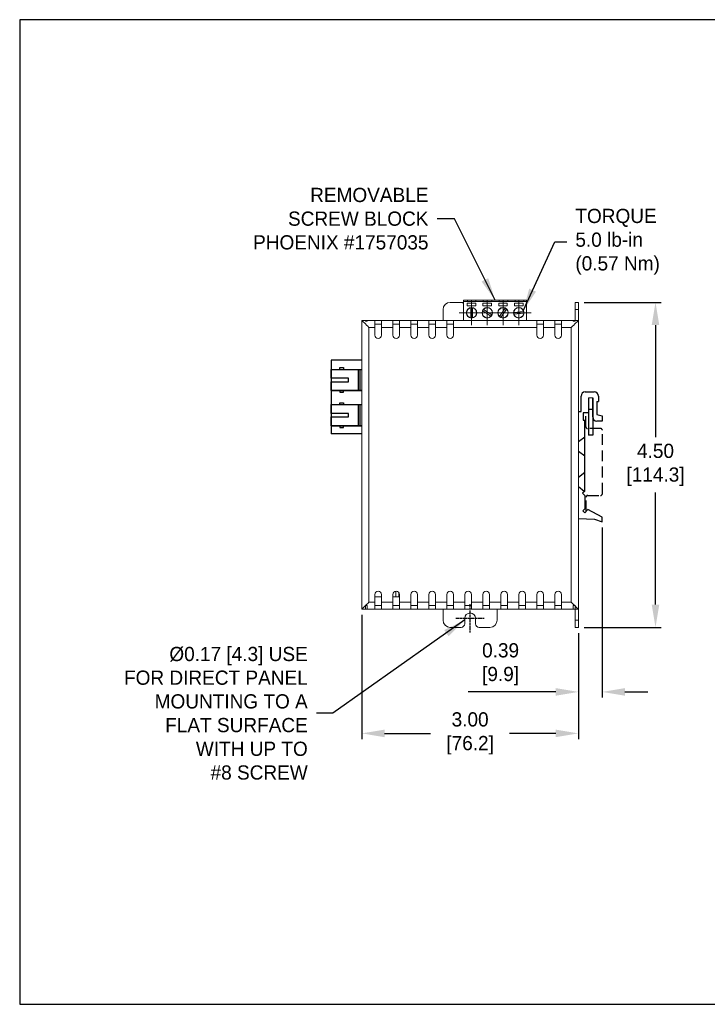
# Model space of a CAD drawing. Header units: inches. Extents: x 0 to 280, y 0 to 173.
# Tile 1 of 2: x 0 to 121, y 0 to 173. Entities that reach past the tile are written whole.
import ezdxf

# ---------------------------------------------------------------- set-up
doc = ezdxf.new("R2010")
doc.units = ezdxf.units.IN
doc.header["$LTSCALE"] = 0.3
doc.header["$MEASUREMENT"] = 0
doc.linetypes.add('CENTER', pattern=[2, 1.25, -0.25, 0.25, -0.25])
doc.linetypes.add('HIDDEN', pattern=[9.525, 6.35, -3.175])
for name, color, linetype in [('Center', 40, 'CENTER'), ('Dimensions', 140, 'Continuous'), ('Hidden', 102, 'HIDDEN'), ('Text', 140, 'Continuous')]:
    doc.layers.add(name, color=color, linetype=linetype)
doc.dimstyles.new('ISO-25', dxfattribs={"dimtxt": 2.5, "dimasz": 2.5, "dimexe": 1.25, "dimexo": 0.625, "dimtad": 1, "dimtxsty": 'Standard', "dimcen": 2.5, "dimadec": 0, "dimazin": 0, "dimtfac": 1, "dimtmove": 0, "dimatfit": 3, "dimfxl": 0, "dimarcsym": 0})
doc.dimstyles.get("Standard").update_dxf_attribs({"dimtxt": 2.5, "dimasz": 4, "dimexe": 1, "dimexo": 1, "dimgap": 1.524, "dimtad": 0, "dimtih": 1, "dimtoh": 1, "dimlfac": 2, "dimzin": 0, "dimdsep": 46, "dimtxsty": 'Standard', "dimcen": 2.5, "dimadec": 0, "dimazin": 0, "dimtfac": 1, "dimtofl": 0, "dimtmove": 0, "dimatfit": 3, "dimfxl": 0, "dimtolj": 1, "dimtzin": 0, "dimarcsym": 0})

# ---------------------------------------------------------------- blocks, each defined once
blk = doc.blocks.new('SW_CENTERMARKSYMBOL_11')
at = {"color": 0, "linetype": 'Continuous', "lineweight": 0}
for p, q in [((0, 1.25), (0, 2.17)), ((-1.25, 0), (-2.17, 0)), ((0, 0), (-1.25, 0)), ((0, 0), (0, 1.25)), ((0, 0), (0, -1.25)), ((0, 0), (1.25, 0)), ((1.25, 0), (2.17, 0)), ((0, -1.25), (0, -2.17))]:
    blk.add_line(p, q, dxfattribs=at)
blk = doc.blocks.new('SW_CENTERMARKSYMBOL_12')
at = {"color": 0, "linetype": 'Continuous', "lineweight": 0}
for p, q in [((0, 1.25), (0, 2.17)), ((-1.25, 0), (-2.17, 0)), ((0, 0), (-1.25, 0)), ((0, 0), (0, 1.25)), ((0, 0), (0, -1.25)), ((0, 0), (1.25, 0)), ((1.25, 0), (2.17, 0)), ((0, -1.25), (0, -2.17))]:
    blk.add_line(p, q, dxfattribs=at)
blk = doc.blocks.new('SW_CENTERMARKSYMBOL_13')
at = {"color": 0, "linetype": 'Continuous', "lineweight": 0}
for p, q in [((0, 1.25), (0, 2.17)), ((-1.25, 0), (-2.17, 0)), ((0, 0), (-1.25, 0)), ((0, 0), (0, 1.25)), ((0, 0), (0, -1.25)), ((0, 0), (1.25, 0)), ((1.25, 0), (2.17, 0)), ((0, -1.25), (0, -2.17))]:
    blk.add_line(p, q, dxfattribs=at)
blk = doc.blocks.new('SW_CENTERMARKSYMBOL_14')
at = {"color": 0, "linetype": 'Continuous', "lineweight": 0}
for p, q in [((0, 1.25), (0, 2.17)), ((-1.25, 0), (-2.17, 0)), ((0, 0), (-1.25, 0)), ((0, 0), (0, 1.25)), ((0, 0), (0, -1.25)), ((0, 0), (1.25, 0)), ((1.25, 0), (2.17, 0)), ((0, -1.25), (0, -2.17))]:
    blk.add_line(p, q, dxfattribs=at)
blk = doc.blocks.new('*D19')
at = {"layer": 'Defpoints', "color": 0}
for p in [(98.28, 123.43), (98.28, 66.28), (111.84, 66.28)]:
    blk.add_point(p, dxfattribs=at)
at = {"layer": 'Dimensions', "color": 0, "lineweight": -2}
for p, q in [((99.28, 123.43), (112.84, 123.43)), ((111.84, 119.43), (111.84, 99.72)), ((111.84, 70.28), (111.84, 90)), ((99.28, 66.28), (112.84, 66.28))]:
    blk.add_line(p, q, dxfattribs=at)
at = {"layer": 'Dimensions', "color": 0}
for points in [[(111.17, 119.43), (112.5, 119.43), (111.84, 123.43)], [(111.17, 70.28), (112.5, 70.28), (111.84, 66.28)]]:
    blk.add_solid(points, dxfattribs=at)
at = {"layer": 'Dimensions', "color": 0, "insert": (111.84, 94.86), "char_height": 2.5, "attachment_point": 5}
blk.add_mtext('4.50\\P[114.3]', dxfattribs=at)
blk = doc.blocks.new('*D27')
at = {"layer": 'Defpoints', "color": 0}
for p in [(60.18, 69.46), (98.28, 65.3), (60.18, 47.64)]:
    blk.add_point(p, dxfattribs=at)
at = {"layer": 'Dimensions', "color": 0, "lineweight": -2}
for p, q in [((60.18, 68.46), (60.18, 46.64)), ((98.28, 64.3), (98.28, 46.64)), ((64.18, 47.64), (72.29, 47.64)), ((94.28, 47.64), (86.17, 47.64))]:
    blk.add_line(p, q, dxfattribs=at)
at = {"layer": 'Dimensions', "color": 0}
for points in [[(64.18, 48.3), (64.18, 46.97), (60.18, 47.64)], [(94.28, 48.3), (94.28, 46.97), (98.28, 47.64)]]:
    blk.add_solid(points, dxfattribs=at)
at = {"layer": 'Dimensions', "color": 0, "insert": (79.23, 47.64), "char_height": 2.5, "attachment_point": 5}
blk.add_mtext('3.00\\P[76.2]', dxfattribs=at)
blk = doc.blocks.new('*D28')
at = {"layer": 'Defpoints', "color": 0}
for p in [(102.46, 84.82), (98.28, 66.28), (102.46, 54.93)]:
    blk.add_point(p, dxfattribs=at)
at = {"layer": 'Dimensions', "color": 0, "lineweight": -2}
for p, q in [((102.46, 83.82), (102.46, 53.93)), ((98.28, 65.28), (98.28, 53.93)), ((94.28, 54.93), (78.9, 54.93)), ((106.46, 54.93), (110.46, 54.93))]:
    blk.add_line(p, q, dxfattribs=at)
at = {"layer": 'Dimensions', "color": 0}
for points in [[(94.28, 55.6), (94.28, 54.26), (98.28, 54.93)], [(106.46, 55.6), (106.46, 54.26), (102.46, 54.93)]]:
    blk.add_solid(points, dxfattribs=at)
at = {"layer": 'Dimensions', "color": 0, "insert": (84.59, 59.79), "char_height": 2.5, "attachment_point": 5}
blk.add_mtext('0.39\\P[9.9]', dxfattribs=at)

msp = doc.modelspace()

# ---------------------------------------------------------------- linework, layer by layer
at = {"color": 7, "linetype": 'Continuous', "lineweight": 15}
for p, q in [((75.7353, 123.4326), (77.6403, 123.4326)), ((78.0923, 123.8137), (89.1673, 123.8137)), ((78.0923, 123.5657), (78.0923, 123.8137)), ((78.0923, 123.5657), (89.1673, 123.5657)), ((78.0923, 120.2576), (78.0923, 123.5657)), ((78.3701, 123.5807), (80.5832, 123.5807)), ((78.3701, 123.5807), (78.3701, 123.5657)), ((80.2338, 123.2931), (78.7195, 123.2931)), ((78.7195, 123.2931), (78.7195, 122.7934)), ((80.2487, 123.7947), (78.7433, 123.7947)), ((78.7433, 123.7947), (78.7433, 123.5861)), ((78.747, 123.5861), (78.7433, 123.7947)), ((78.7433, 123.5861), (80.2487, 123.5861)), ((80.2338, 122.7934), (80.2338, 123.2931)), ((80.245, 123.5861), (80.2487, 123.7947)), ((80.2487, 123.5861), (80.2487, 123.7947)), ((80.5832, 123.5807), (80.5832, 123.5657)), ((81.1389, 123.5807), (81.1389, 123.5657)), ((81.1389, 123.5807), (83.352, 123.5807)), ((81.4883, 123.2931), (81.4883, 122.7934)), ((83.0025, 123.2931), (81.4883, 123.2931)), ((83.0592, 123.7947), (81.5539, 123.7947)), ((81.5539, 123.7947), (81.5539, 123.5861)), ((81.5575, 123.5861), (81.5539, 123.7947)), ((81.5539, 123.5861), (83.0592, 123.5861)), ((83.0025, 122.7934), (83.0025, 123.2931)), ((83.0555, 123.5861), (83.0592, 123.7947)), ((83.0592, 123.5861), (83.0592, 123.7947)), ((83.352, 123.5807), (83.352, 123.5657)), ((83.9076, 123.5807), (83.9076, 123.5657)), ((83.9076, 123.5807), (86.1207, 123.5807)), ((84.257, 123.2931), (84.257, 122.7934)), ((85.7713, 123.2931), (84.257, 123.2931)), ((85.8697, 123.7947), (84.3644, 123.7947)), ((84.3644, 123.7947), (84.3644, 123.5861)), ((84.3681, 123.5861), (84.3644, 123.7947)), ((84.3644, 123.5861), (85.8697, 123.5861)), ((85.7713, 122.7934), (85.7713, 123.2931)), ((85.8661, 123.5861), (85.8697, 123.7947)), ((85.8697, 123.5861), (85.8697, 123.7947)), ((86.1207, 123.5807), (86.1207, 123.5657)), ((86.6764, 123.5807), (88.8895, 123.5807)), ((86.6764, 123.5807), (86.6764, 123.5657)), ((87.0258, 123.2931), (87.0258, 122.7934)), ((88.54, 123.2931), (87.0258, 123.2931)), ((88.6802, 123.7947), (87.1749, 123.7947)), ((87.1749, 123.7947), (87.1749, 123.5861)), ((87.1786, 123.5861), (87.1749, 123.7947)), ((87.1749, 123.5861), (88.6802, 123.5861)), ((88.54, 122.7934), (88.54, 123.2931)), ((88.6766, 123.5861), (88.6802, 123.7947)), ((88.6802, 123.5861), (88.6802, 123.7947)), ((88.8895, 123.5807), (88.8895, 123.5657)), ((89.1673, 123.5657), (89.1673, 123.8137)), ((89.1673, 120.2576), (89.1673, 123.5657)), ((97.6978, 123.4331), (97.6978, 122.1631)), ((97.6978, 123.4331), (98.2778, 123.4331)), ((98.2778, 123.4331), (98.2778, 122.1631)), ((74.4653, 120.2576), (74.4653, 122.1626)), ((78.7195, 122.7934), (80.2338, 122.7934)), ((79.3316, 122.4682), (79.3316, 120.7236)), ((79.6217, 120.7236), (79.6217, 122.4682)), ((81.4411, 121.9634), (82.8875, 120.9879)), ((81.4883, 122.7934), (83.0025, 122.7934)), ((83.0497, 121.2284), (81.6034, 122.204)), ((84.257, 122.7934), (85.7713, 122.7934)), ((85.3817, 122.4002), (84.4061, 120.9539)), ((84.6466, 120.7916), (85.6222, 122.238)), ((88.6353, 121.8314), (86.9002, 121.649)), ((86.9305, 121.3605), (88.6656, 121.5428)), ((87.0258, 122.7934), (88.54, 122.7934)), ((97.6978, 122.1631), (98.2778, 122.1631)), ((97.6978, 122.1631), (97.6978, 120.2576)), ((98.2778, 122.1631), (98.2778, 120.2576)), ((60.1778, 120.2576), (60.8278, 120.2576)), ((60.1778, 69.4576), (60.1778, 120.2576)), ((60.8278, 120.2576), (60.8278, 120.1042)), ((61.0942, 120.2576), (60.8278, 120.2576)), ((60.8278, 120.1042), (61.0942, 120.1042)), ((61.0942, 120.2576), (62.4928, 120.2576)), ((61.0942, 120.1042), (61.0942, 120.2576)), ((62.4928, 120.2576), (62.4928, 119.0076)), ((63.6466, 120.2576), (62.4928, 120.2576)), ((63.6466, 119.6076), (62.4928, 119.6076)), ((63.6466, 119.0076), (63.6466, 120.2576)), ((63.6466, 120.2576), (65.6559, 120.2576)), ((65.6559, 120.2576), (65.6559, 119.0076)), ((66.8097, 120.2576), (65.6559, 120.2576)), ((66.8097, 119.6076), (65.6559, 119.6076)), ((66.8097, 119.0076), (66.8097, 120.2576)), ((66.8097, 120.2576), (68.8189, 120.2576)), ((68.8189, 120.2576), (68.8189, 119.0076)), ((69.9728, 120.2576), (68.8189, 120.2576)), ((69.9728, 119.6076), (68.8189, 119.6076)), ((69.9728, 119.0076), (69.9728, 120.2576)), ((69.9728, 120.2576), (71.982, 120.2576)), ((71.982, 120.2576), (71.982, 119.0076)), ((73.1359, 120.2576), (71.982, 120.2576)), ((73.1359, 119.6076), (71.982, 119.6076)), ((73.1359, 120.2576), (75.1451, 120.2576)), ((73.1359, 119.0076), (73.1359, 120.2576)), ((75.1451, 120.2576), (75.1451, 119.0076)), ((76.299, 120.2576), (75.1451, 120.2576)), ((76.299, 119.6076), (75.1451, 119.6076)), ((76.299, 119.0076), (76.299, 120.2576)), ((76.299, 120.2576), (90.9606, 120.2576)), ((90.9606, 120.2576), (90.9606, 119.0076)), ((92.1144, 120.2576), (90.9606, 120.2576)), ((92.1144, 119.6076), (90.9606, 119.6076)), ((92.1144, 119.0076), (92.1144, 120.2576)), ((92.1144, 120.2576), (94.1237, 120.2576)), ((94.1237, 120.2576), (94.1237, 119.0076)), ((95.2775, 120.2576), (94.1237, 120.2576)), ((95.2775, 119.6076), (94.1237, 119.6076)), ((95.2775, 119.0076), (95.2775, 120.2576)), ((95.2775, 120.2576), (97.3614, 120.2576)), ((97.3614, 120.2576), (97.3614, 120.1042)), ((97.6905, 120.2576), (97.3614, 120.2576)), ((97.3614, 120.1042), (97.6861, 120.1042)), ((97.6905, 120.2576), (98.2778, 120.2576)), ((98.2778, 120.2576), (98.2778, 69.4576)), ((62.4928, 119.0076), (61.4278, 119.0076)), ((61.4278, 119.0076), (61.4278, 70.7076)), ((62.4928, 119.0076), (62.4928, 117.6505)), ((65.6559, 119.0076), (63.6466, 119.0076)), ((63.6466, 117.6505), (63.6466, 119.0076)), ((65.6559, 119.0076), (65.6559, 117.6505)), ((68.8189, 119.0076), (66.8097, 119.0076)), ((66.8097, 117.6505), (66.8097, 119.0076)), ((68.8189, 119.0076), (68.8189, 117.6505)), ((71.982, 119.0076), (69.9728, 119.0076)), ((69.9728, 117.6505), (69.9728, 119.0076)), ((71.982, 119.0076), (71.982, 117.6505)), ((75.1451, 119.0076), (73.1359, 119.0076)), ((73.1359, 117.6505), (73.1359, 119.0076)), ((75.1451, 119.0076), (75.1451, 117.6505)), ((90.9606, 119.0076), (76.299, 119.0076)), ((76.299, 117.6505), (76.299, 119.0076)), ((90.9606, 119.0076), (90.9606, 117.6505)), ((94.1237, 119.0076), (92.1144, 119.0076)), ((92.1144, 117.6505), (92.1144, 119.0076)), ((94.1237, 119.0076), (94.1237, 117.6505)), ((97.0278, 119.0076), (95.2775, 119.0076)), ((95.2775, 117.6505), (95.2775, 119.0076)), ((97.0278, 70.7076), (97.0278, 119.0076)), ((60.1832, 113.2725, -557.9774), (60.1832, 100.2903, -557.9774)), ((60.1832, 109.5872, -557.9774), (60.1832, 109.6334, -557.9774)), ((60.1832, 108.3653, -557.9774), (60.1832, 109.5872, -557.9774)), ((60.1832, 104.1214, -557.9774), (60.1832, 105.3442, -557.9774)), ((60.1832, 104.0754, -557.9774), (60.1832, 104.1214, -557.9774)), ((60.1832, 104.084, -557.9774), (60.1832, 103.1338, -557.9774)), ((60.1832, 103.0961, -557.9774), (60.1832, 103.1422, -557.9774)), ((60.1832, 101.8742, -557.9774), (60.1832, 103.0961, -557.9774)), ((62.4928, 72.0653), (62.4928, 70.7076)), ((63.6466, 71.6216), (62.4928, 71.6216)), ((63.6466, 70.7076), (63.6466, 72.0653)), ((65.6559, 72.0653), (65.6559, 70.7076)), ((66.1778, 71.6216), (65.6559, 71.6216)), ((66.1778, 72.6396), (66.1778, 71.6216)), ((66.6778, 71.6216), (66.1778, 71.6216)), ((66.6778, 72.4324), (66.6778, 71.6216)), ((66.8097, 70.7076), (66.8097, 72.0653)), ((68.8189, 72.0653), (68.8189, 70.7076)), ((69.9728, 70.7076), (69.9728, 72.0653)), ((71.982, 72.0653), (71.982, 70.7076)), ((73.1359, 70.7076), (73.1359, 72.0653)), ((75.1451, 72.0653), (75.1451, 70.7076)), ((76.299, 70.7076), (76.299, 72.0653)), ((78.3082, 72.0653), (78.3082, 70.7076)), ((79.4621, 70.7076), (79.4621, 72.0653)), ((81.4713, 72.0653), (81.4713, 70.7076)), ((82.6251, 70.7076), (82.6251, 72.0653)), ((84.6344, 72.0653), (84.6344, 70.7076)), ((85.7882, 70.7076), (85.7882, 72.0653)), ((87.7975, 72.0653), (87.7975, 70.7076)), ((88.9513, 70.7076), (88.9513, 72.0653)), ((90.9606, 72.0653), (90.9606, 70.7076)), ((92.1144, 70.7076), (92.1144, 72.0653)), ((94.1237, 72.0653), (94.1237, 70.7076)), ((95.2775, 70.7076), (95.2775, 72.0653)), ((60.8278, 69.4576), (60.1778, 69.4576)), ((61.0942, 70.1076), (60.8278, 70.1076)), ((60.8278, 70.1076), (60.8278, 69.4576)), ((60.8278, 69.4576), (61.0942, 69.4576)), ((61.0942, 69.4576), (61.0942, 70.1076)), ((62.4928, 69.4576), (61.0942, 69.4576)), ((61.4278, 70.7076), (62.4928, 70.7076)), ((61.4628, 69.4576), (62.4928, 69.4576)), ((62.4928, 70.7076), (62.4928, 69.4576)), ((62.4928, 70.1076), (63.6466, 70.1076)), ((62.4928, 69.4576), (63.6466, 69.4576)), ((63.6466, 70.7076), (65.6559, 70.7076)), ((63.6466, 69.4576), (63.6466, 70.7076)), ((65.6559, 69.4576), (63.6466, 69.4576)), ((63.6492, 69.4576), (65.6559, 69.4576)), ((65.6559, 70.7076), (65.6559, 69.4576)), ((65.6559, 70.1076), (66.8097, 70.1076)), ((65.6559, 69.4576), (66.8097, 69.4576)), ((66.8097, 70.7076), (68.8189, 70.7076)), ((66.8097, 69.4576), (66.8097, 70.7076)), ((68.8189, 69.4576), (66.8097, 69.4576)), ((68.8189, 70.7076), (68.8189, 69.4576)), ((68.8189, 70.1076), (69.9728, 70.1076)), ((68.8189, 69.4576), (69.9728, 69.4576)), ((69.9728, 70.7076), (71.982, 70.7076)), ((69.9728, 69.4576), (69.9728, 70.7076)), ((71.982, 69.4576), (69.9728, 69.4576)), ((71.982, 70.7076), (71.982, 69.4576)), ((71.982, 70.1076), (73.1359, 70.1076)), ((71.982, 69.4576), (73.1359, 69.4576)), ((73.1359, 70.7076), (75.1451, 70.7076)), ((73.1359, 69.4576), (73.1359, 70.7076)), ((75.1451, 69.4576), (73.1359, 69.4576)), ((74.4653, 67.5526), (74.4653, 69.4576)), ((75.1451, 70.7076), (75.1451, 69.4576)), ((75.1451, 70.1076), (76.299, 70.1076)), ((75.1451, 69.4576), (76.299, 69.4576)), ((76.299, 70.7076), (78.3082, 70.7076)), ((76.299, 69.4576), (76.299, 70.7076)), ((78.3082, 69.4576), (76.299, 69.4576)), ((78.3082, 70.7076), (78.3082, 69.4576)), ((78.3082, 70.1076), (79.4621, 70.1076)), ((78.3082, 69.4576), (79.4621, 69.4576)), ((79.4621, 70.7076), (81.4713, 70.7076)), ((79.4621, 69.4576), (79.4621, 70.7076)), ((81.4713, 69.4576), (79.4621, 69.4576)), ((81.4713, 70.7076), (81.4713, 69.4576)), ((81.4713, 70.1076), (82.6251, 70.1076)), ((81.4713, 69.4576), (82.6251, 69.4576)), ((82.6251, 70.7076), (84.6344, 70.7076)), ((82.6251, 69.4576), (82.6251, 70.7076)), ((84.6344, 69.4576), (82.6251, 69.4576)), ((83.9903, 69.4576), (83.9903, 67.5526)), ((84.6344, 70.7076), (84.6344, 69.4576)), ((84.6344, 70.1076), (85.7882, 70.1076)), ((84.6344, 69.4576), (85.7882, 69.4576)), ((85.7882, 70.7076), (87.7975, 70.7076)), ((85.7882, 69.4576), (85.7882, 70.7076)), ((87.7975, 69.4576), (85.7882, 69.4576)), ((87.7975, 70.7076), (87.7975, 69.4576)), ((87.7975, 70.1076), (88.9513, 70.1076)), ((87.7975, 69.4576), (88.9513, 69.4576)), ((88.9513, 70.7076), (90.9606, 70.7076)), ((88.9513, 69.4576), (88.9513, 70.7076)), ((90.9606, 69.4576), (88.9513, 69.4576)), ((90.9606, 70.7076), (90.9606, 69.4576)), ((90.9606, 70.1076), (92.1144, 70.1076)), ((90.9606, 69.4576), (92.1144, 69.4576)), ((92.1144, 70.7076), (94.1237, 70.7076)), ((92.1144, 69.4576), (92.1144, 70.7076)), ((94.1237, 69.4576), (92.1144, 69.4576)), ((94.1237, 70.7076), (94.1237, 69.4576)), ((94.1237, 70.1076), (95.2775, 70.1076)), ((94.1237, 69.4576), (95.2775, 69.4576)), ((95.2775, 69.4576), (95.2775, 70.7076)), ((95.2775, 70.7076), (97.0278, 70.7076)), ((97.3614, 69.4576), (95.2775, 69.4576)), ((95.2775, 69.4576), (97.1382, 69.4576)), ((97.6278, 70.1076), (97.3614, 70.1076)), ((97.3614, 70.1076), (97.3614, 69.4576)), ((97.3614, 69.4576), (97.6905, 69.4576)), ((97.6828, 70.1076), (97.6278, 70.1076)), ((97.6828, 70.0526), (97.6828, 70.1076)), ((98.2778, 69.4576), (97.6905, 69.4576)), ((97.6978, 69.4576), (97.6978, 67.5526)), ((98.2778, 69.4576), (98.2778, 67.5526)), ((78.2753, 67.8701), (78.2753, 66.9176)), ((80.1803, 66.9176), (80.1803, 67.8701)), ((97.6978, 67.5526), (98.2778, 67.5526)), ((97.6978, 67.5526), (97.6978, 66.2826)), ((98.2778, 67.5526), (98.2778, 66.2826)), ((77.6403, 66.2826), (75.7353, 66.2826)), ((82.7203, 66.2826), (80.8153, 66.2826)), ((97.6978, 66.2826), (98.2778, 66.2826))]:
    msp.add_line(p, q, dxfattribs=at)
for p, q in [((54.764, 113.2725, -557.9774), (54.764, 100.2903, -557.9774)), ((60.1832, 113.2725, -557.9774), (54.764, 113.2725, -557.9774)), ((54.7605, 111.6496), (60.1892, 111.6496)), ((54.7605, 110.0996), (54.7605, 111.6496)), ((56.3104, 111.6496), (56.3104, 111.9595)), ((56.3104, 111.9595), (56.9304, 111.9595)), ((56.9304, 111.9595), (56.9304, 111.6496)), ((59.5693, 107.9297), (59.5693, 111.6496)), ((59.8792, 107.9297), (59.8792, 111.6496)), ((57.8604, 110.0996), (54.7605, 110.0996)), ((54.7605, 109.4796), (57.8604, 109.4796)), ((54.7605, 107.9297), (54.7605, 109.4796)), ((57.8604, 109.4796), (57.8604, 110.0996)), ((60.1892, 107.9297), (54.7605, 107.9297)), ((54.7605, 107.9297), (60.1892, 107.9297)), ((56.3104, 107.9297), (56.3104, 107.6197)), ((56.3104, 107.6197), (56.9304, 107.6197)), ((56.9304, 107.6197), (56.9304, 107.9297)), ((99.4758, 107.6901), (101.073, 107.6901)), ((56.3104, 105.7598), (56.9304, 105.7598)), ((56.3104, 105.4498), (56.3104, 105.7598)), ((56.9304, 105.7598), (56.9304, 105.4498)), ((98.7497, 104.2657), (98.7497, 106.9641)), ((100.0687, 106.6374), (100.0687, 104.0237)), ((100.0687, 106.6374), (100.0687, 100.1036)), ((100.7947, 103.2735), (100.7947, 106.6374)), ((100.7947, 106.6374), (100.7947, 100.1036)), ((101.5086, 106.0203), (101.5086, 103.6849)), ((101.5086, 106.0203), (101.799, 106.0203)), ((101.799, 106.9641), (101.799, 106.0203)), ((54.7605, 103.8999), (54.7605, 105.4498)), ((54.7605, 105.4498), (60.1892, 105.4498)), ((57.8604, 103.8999), (54.7605, 103.8999)), ((57.8604, 103.2799), (57.8604, 103.8999)), ((59.5693, 101.73), (59.5693, 105.4498)), ((59.8792, 101.73), (59.8792, 105.4498)), ((98.2778, 104.2657), (98.7497, 104.2657)), ((100.0687, 104.0237), (99.1369, 104.0237)), ((99.1369, 104.0237), (99.1369, 102.741)), ((100.7947, 104.5924), (100.0687, 104.5924)), ((54.7605, 103.2799), (57.8604, 103.2799)), ((54.7605, 101.73), (54.7605, 103.2799)), ((99.1369, 102.741), (99.3789, 102.741)), ((99.3789, 90.217), (99.3789, 102.741)), ((101.5086, 103.6849), (102.4646, 103.5034)), ((102.4646, 102.5474), (101.5207, 102.5474)), ((102.4646, 103.5034), (102.4646, 102.5474)), ((54.764, 101.73), (60.1892, 101.73)), ((60.1892, 101.73), (54.764, 101.73)), ((56.3104, 101.73), (56.3104, 101.42)), ((56.3104, 101.42), (56.9304, 101.42)), ((56.9304, 101.42), (56.9304, 101.73)), ((60.1832, 100.2903, -557.9774), (54.764, 100.2903, -557.9774)), ((100.7947, 100.1036), (100.0687, 100.1036)), ((99.3789, 90.217), (98.9917, 89.854)), ((98.9917, 89.854), (99.3789, 89.491)), ((99.3789, 89.491), (99.3789, 87.1072)), ((99.3789, 87.1072), (99.0453, 86.7735)), ((99.0453, 86.7735), (99.3789, 86.4398)), ((99.9253, 86.9862), (99.3789, 86.4398)), ((102.4646, 85.631), (99.9253, 86.9862)), ((98.2778, 85.4495), (101.1335, 85.3043)), ((101.1335, 85.3043), (102.4646, 84.8202)), ((102.4646, 84.8202), (102.4646, 85.631))]:
    msp.add_line(p, q)
at = {"color": 7, "linetype": 'Continuous', "lineweight": 15, "flags": 128}
for points in [[(61.4278, 119.0076), (61.2107, 119.2246), (61.0003, 119.4351), (60.8028, 119.6326), (60.6243, 119.8111), (60.4703, 119.9651), (60.3453, 120.0901), (60.2532, 120.1822), (60.1968, 120.2386), (60.1778, 120.2576)], [(98.2778, 120.2576), (98.2588, 120.2386), (98.2024, 120.1822), (98.1103, 120.0901), (97.9854, 119.9651), (97.8313, 119.8111), (97.6528, 119.6326), (97.4553, 119.4351), (97.2449, 119.2246), (97.0278, 119.0076)], [(60.1778, 69.4576), (60.1976, 69.4774), (60.2565, 69.5363), (60.3525, 69.6323), (60.4827, 69.7624), (60.6428, 69.9225), (60.8278, 70.1076)], [(60.8278, 70.1076), (61.0183, 70.2981), (61.2202, 70.4999), (61.4278, 70.7076)], [(97.0278, 70.7076), (97.2354, 70.4999), (97.4373, 70.2981), (97.6278, 70.1076)], [(97.6828, 70.0526), (97.8533, 69.882), (98.0001, 69.7352), (98.119, 69.6164), (98.2063, 69.529), (98.2598, 69.4756), (98.2778, 69.4576)]]:
    msp.add_lwpolyline(points, dxfattribs=at)
at = {"color": 7, "linetype": 'Continuous', "lineweight": 15}
msp.add_lwpolyline([(100.0687, 106.6374), (100.7947, 106.6374)], dxfattribs=at)
for centre in [(79.4767, 121.5959), (82.2454, 121.5959), (85.0142, 121.5959), (87.7829, 121.5959)]:
    msp.add_circle(centre, 0.9248, dxfattribs=at)
for centre, radius, start, end in [((75.7353, 122.1626), 1.27, 90, 180), ((77.6403, 122.7976), 0.635, 44.619981, 90), ((79.4767, 121.5959), 0.8843, 99.442536, 260.557464), ((79.4767, 121.5959), 0.8843, 279.442536, 80.557464), ((82.2454, 121.5959), 0.8843, 155.442536, 316.557464), ((82.2454, 121.5959), 0.8843, 335.442536, 136.557464), ((85.0142, 121.5959), 0.8843, 65.442536, 226.557464), ((85.0142, 121.5959), 0.8843, 245.442536, 46.557464), ((87.7829, 121.5959), 0.8843, 15.442536, 176.557464), ((87.7829, 121.5959), 0.8843, 195.442536, 356.557464), ((63.0697, 117.6505), 0.5769, 180, 0), ((66.2328, 117.6505), 0.5769, 180, 0), ((69.3959, 117.6505), 0.5769, 180, 0), ((72.559, 117.6505), 0.5769, 180, 0), ((75.722, 117.6505), 0.5769, 180, 0), ((91.5375, 117.6505), 0.5769, 180, 0), ((94.7006, 117.6505), 0.5769, 180, 0), ((63.0697, 72.0653), 0.5769, 0, 180), ((66.2328, 72.0653), 0.5769, 0, 180), ((69.3959, 72.0653), 0.5769, 0, 180), ((72.559, 72.0653), 0.5769, 0, 180), ((75.722, 72.0653), 0.5769, 0, 180), ((78.8851, 72.0653), 0.5769, 0, 180), ((82.0482, 72.0653), 0.5769, 0, 180), ((85.2113, 72.0653), 0.5769, 0, 180), ((88.3744, 72.0653), 0.5769, 0, 180), ((91.5375, 72.0653), 0.5769, 0, 180), ((94.7006, 72.0653), 0.5769, 0, 180), ((75.7353, 67.5526), 1.27, 180, 270), ((79.2278, 67.8701), 0.9525, 0, 180), ((82.7203, 67.5526), 1.27, 270, 0), ((77.6403, 66.9176), 0.635, 270, 0), ((80.8153, 66.9176), 0.635, 180, 270)]:
    msp.add_arc(centre, radius, start, end, dxfattribs=at)
for centre, start, end in [((99.4758, 106.9641), 90, 180), ((101.073, 106.9641), 0, 90), ((101.5207, 103.2735), 180, 270)]:
    msp.add_arc(centre, 0.726, start, end)
for centre, start_param, end_param in [((97.6905, 119.0076), 0, 0.50065471), ((97.6905, 70.7076), 2.12230022, 3.14159265)]:
    msp.add_ellipse(centre, major_axis=(0, 1.25), ratio=0.00721925, start_param=start_param, end_param=end_param, dxfattribs=at)
for points in [[(79.3316, 122.4682), (79.4283, 122.4682), (79.525, 122.4682), (79.6217, 122.4682)], [(81.4411, 121.9634), (81.4952, 122.0436), (81.5493, 122.1238), (81.6034, 122.204)], [(83.0497, 121.2284), (82.9956, 121.1482), (82.9415, 121.0681), (82.8875, 120.9879)], [(85.3817, 122.4002), (85.4619, 122.3462), (85.542, 122.2921), (85.6222, 122.238)], [(86.9305, 121.3605), (86.9204, 121.4567), (86.9103, 121.5528), (86.9002, 121.649)], [(88.6353, 121.8314), (88.6454, 121.7352), (88.6555, 121.639), (88.6656, 121.5428)], [(79.6217, 120.7236), (79.525, 120.7236), (79.4283, 120.7236), (79.3316, 120.7236)], [(84.6466, 120.7916), (84.5665, 120.8457), (84.4863, 120.8998), (84.4061, 120.9539)]]:
    msp.add_open_spline(points, degree=3, dxfattribs=at)
at = {"layer": 'Center'}
for p, q in [((79.2278, 65.3701), (79.2278, 70.3701)), ((76.7278, 67.8701), (81.7278, 67.8701)), ((79.1378, 67.8701), (79.3178, 67.8701)), ((79.2278, 67.7801), (79.2278, 67.9601))]:
    msp.add_line(p, q, dxfattribs=at)
at = {"layer": 'Defpoints'}
msp.add_lwpolyline([(278.8169, 173.1353), (0, 173.1353), (0, 0), (278.8169, 0)], close=True, dxfattribs=at)
at = {"layer": 'Hidden'}
for p, q in [((99.3789, 99.728), (98.2778, 98.8931)), ((99.3789, 96.3883), (98.2778, 97.2232)), ((99.3789, 93.4963), (98.2778, 92.6613)), ((99.3144, 90.1565), (98.2778, 90.9915))]:
    msp.add_line(p, q, dxfattribs=at)
msp.add_lwpolyline([(99.6521, 86.713), (99.6521, 89.191, -0.41421356), (99.9521, 89.491), (102.1922, 89.491, 0.41421356), (102.4922, 89.791), (102.4922, 100.9345, 0.41421356), (102.1922, 101.2345), (99.9028, 101.2345, -0.41421356), (99.6028, 101.5345), (99.6028, 104.0237)], format="xyb", dxfattribs=at)

# ---------------------------------------------------------------- block references
at = {"layer": 'Center'}
for name, p in [('SW_CENTERMARKSYMBOL_13', (79.4767, 121.5959)), ('SW_CENTERMARKSYMBOL_14', (82.2454, 121.5959)), ('SW_CENTERMARKSYMBOL_12', (85.0142, 121.5959)), ('SW_CENTERMARKSYMBOL_11', (87.7829, 121.5959))]:
    msp.add_blockref(name, p, dxfattribs=at)

# ---------------------------------------------------------------- texts
at = {"layer": 'Dimensions', "insert": (97.744, 134.0836), "char_height": 2.5, "attachment_point": 4}
msp.add_mtext('TORQUE\\P5.0 lb-in\\P(0.57 Nm)', dxfattribs=at)
at = {"layer": 'Text', "char_height": 2.5, "attachment_point": 6}
for s, insert in [('REMOVABLE \\PSCREW BLOCK\\PPHOENIX #1757035', (71.9057, 138.1354)), ('%%C0.17 [4.3] USE \\PFOR DIRECT PANEL\\P MOUNTING TO A \\PFLAT SURFACE   \\P WITH UP TO \\P#8 SCREW', (50.671, 51.1661))]:
    msp.add_mtext(s, dxfattribs=dict(at, insert=insert))

# ---------------------------------------------------------------- dimensions: what is measured, and where the dimension line sits
at = {"layer": 'Dimensions'}
dim = msp.add_linear_dim(base=(111.8364, 66.2826), p1=(98.2778, 123.4331), p2=(98.2778, 66.2826), angle=90, text='4.50\\P[114.3]', dimstyle='ISO-25', override={"dimasz": 4, "dimexe": 1, "dimexo": 1, "dimgap": 1.524, "dimtih": 1, "dimtoh": 1, "dimlfac": 2, "dimzin": 0, "dimpost": '\\X', "dimtofl": 0, "dimtzin": 0}, dxfattribs=at)
dim.commit()
dim.dimension.update_dxf_attribs({"geometry": '*D19', "text_midpoint": (111.8364, 94.8578), "dimtype": 160})
for base, p1, p2, text, override, picture, middle in [((102.4646, 54.9313), (98.2778, 66.2826), (102.4646, 84.8202), '0.39\\P[9.9]', {"dimasz": 4, "dimexe": 1, "dimexo": 1, "dimgap": 1.524, "dimtih": 1, "dimtoh": 1, "dimlfac": 2, "dimzin": 0, "dimpost": '\\X', "dimtofl": 0, "dimtzin": 0}, '*D28', (84.5871, 54.9313)), ((60.1778, 47.6356), (98.2778, 65.2951), (60.1778, 69.4576), '3.00\\P[76.2]', {"dimasz": 4, "dimexe": 1, "dimexo": 1, "dimgap": 1.524, "dimtad": 0, "dimtih": 1, "dimtoh": 1, "dimlfac": 2, "dimzin": 0, "dimdsep": 46, "dimpost": '\\X', "dimtofl": 0, "dimtzin": 0}, '*D27', (79.2278, 47.6356))]:
    dim = msp.add_linear_dim(base=base, p1=p1, p2=p2, text=text, dimstyle='ISO-25', override=override, dxfattribs=at)
    dim.commit()
    dim.dimension.update_dxf_attribs({"geometry": picture, "text_midpoint": middle, "dimtype": 160})

# ---------------------------------------------------------------- leaders
at = {"layer": 'Dimensions', "annotation_type": 0, "has_hookline": 1, "hookline_direction": 0, "text_width": 17.9167}
msp.add_leader([(88.5587, 121.9419), (94.1209, 134.0836), (96.22, 134.0836)], dimstyle='Standard', dxfattribs=at)
at = {"layer": 'Text', "annotation_type": 0, "has_hookline": 1, "hookline_direction": 1}
for points, text_width in [([(83.6298, 123.8137), (76.4553, 138.1354), (73.4297, 138.1354)], 37.0833), ([(78.3224, 67.5841), (55.065, 51.1661), (52.195, 51.1661)], 38.3333)]:
    msp.add_leader(points, dimstyle='Standard', dxfattribs=dict(at, text_width=text_width))

doc.saveas('drawing.dxf')
